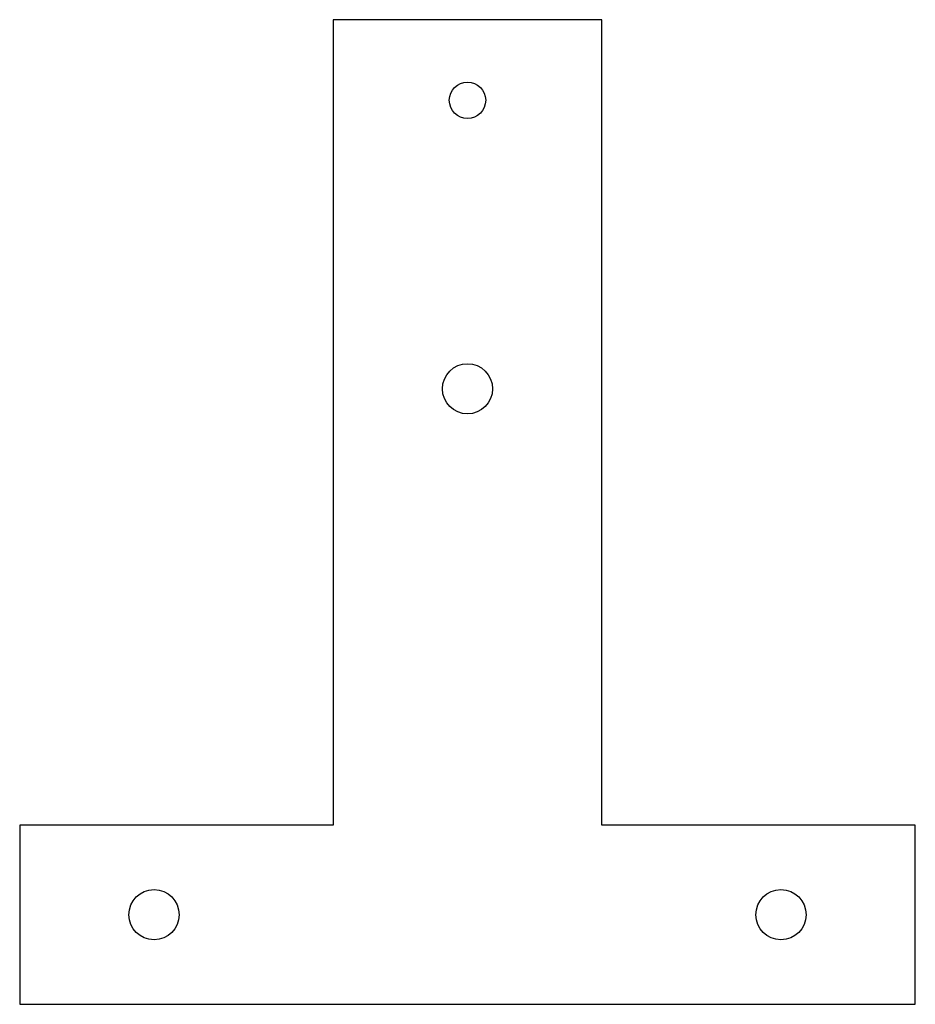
# Model space of a CAD drawing. Header units: inches. Extents: x 0 to 10, y 0 to 11.
import ezdxf

# ---------------------------------------------------------------- set-up
doc = ezdxf.new("R2010")
doc.units = ezdxf.units.IN
doc.header["$MEASUREMENT"] = 0
doc.layers.add('CUT', color=7, linetype='CONTINUOUS')

msp = doc.modelspace()

# ---------------------------------------------------------------- linework, layer by layer
at = {"layer": 'CUT'}
for p, q in [((6.5, 10.991), (3.5, 10.991)), ((3.5, 10.991), (3.5, 2)), ((6.5, 2), (6.5, 10.991)), ((3.5, 2), (0, 2)), ((0, 2), (0, 0)), ((10, 2), (6.5, 2)), ((10, 0), (10, 2)), ((0, 0), (10, 0))]:
    msp.add_line(p, q, dxfattribs=at)
for centre, radius in [((5, 10.091), 0.203), ((5, 6.871), 0.28), ((1.5, 1), 0.28), ((8.5, 1), 0.28)]:
    msp.add_circle(centre, radius, dxfattribs=at)

doc.saveas('drawing.dxf')
